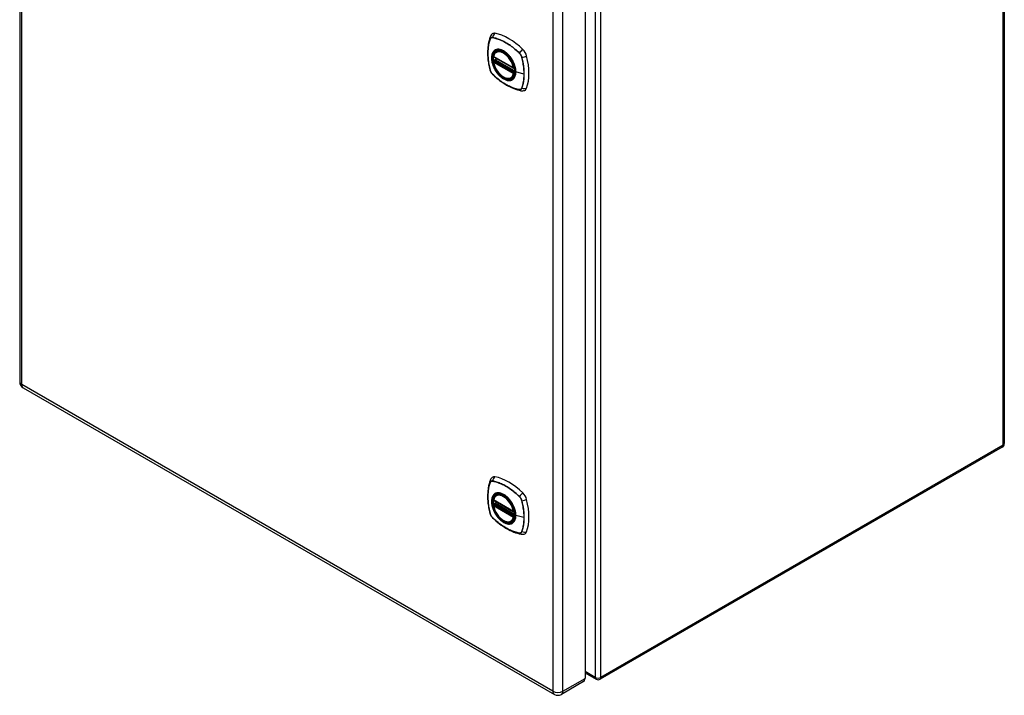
# Model space of a CAD drawing. Header units: inches. Extents: x 105.5 to 126, y 36.1 to 64.
# Tile 1 of 2: x 105.5 to 126, y 36.1 to 50.1. Entities that reach past the tile are written whole.
import ezdxf

# ---------------------------------------------------------------- set-up
doc = ezdxf.new("R2010")
doc.units = ezdxf.units.IN
doc.header["$MEASUREMENT"] = 0
doc.layers.add('Visible Edges(ANSI)', color=7, linetype='Continuous', lineweight=25)
doc.layers.add('Visible Tangent Edges(ANSI)', color=7, linetype='Continuous', lineweight=25)

msp = doc.modelspace()

# ---------------------------------------------------------------- linework, layer by layer
at = {"layer": 'Visible Edges(ANSI)'}
for p, q in [((105.487, 58.509), (105.487, 42.578)), ((125.971, 57.483), (125.971, 41.29)), ((117.248, 52.337), (117.248, 36.406)), ((115.403, 49.445), (115.421, 49.455)), ((115.347, 49.341), (115.761, 49.102)), ((115.347, 49.246), (115.361, 49.254)), ((115.367, 49.266), (115.366, 49.268)), ((115.372, 49.28), (115.413, 49.303)), ((115.773, 49.102), (115.777, 49.105)), ((115.716, 48.903), (115.734, 48.913)), ((105.56, 42.452), (116.61, 36.073)), ((125.929, 41.218), (117.562, 36.387)), ((115.403, 40.216), (115.421, 40.226)), ((115.347, 40.113), (115.761, 39.874)), ((115.347, 40.017), (115.361, 40.025)), ((115.367, 40.037), (115.366, 40.039)), ((115.372, 40.051), (115.413, 40.075)), ((115.773, 39.874), (115.777, 39.876)), ((115.716, 39.674), (115.734, 39.684)), ((117.248, 36.52), (117.478, 36.387)), ((117.218, 36.34), (116.756, 36.073))]:
    msp.add_line(p, q, dxfattribs=at)
at = {"layer": 'Visible Edges(ANSI)', "flags": 128}
for points in [[(115.317, 49.817), (115.309, 49.81), (115.302, 49.802), (115.29, 49.787), (115.28, 49.77), (115.274, 49.754)], [(115.274, 49.754), (115.262, 49.717), (115.251, 49.68), (115.243, 49.641), (115.236, 49.601), (115.23, 49.561), (115.226, 49.519), (115.224, 49.477), (115.223, 49.435), (115.224, 49.391), (115.226, 49.347), (115.23, 49.303), (115.235, 49.258), (115.242, 49.213), (115.25, 49.167), (115.259, 49.121), (115.27, 49.075)], [(115.341, 49.354), (115.346, 49.369), (115.351, 49.383), (115.357, 49.396), (115.364, 49.408), (115.373, 49.419), (115.382, 49.429), (115.392, 49.438), (115.403, 49.445)], [(115.663, 49.369), (115.682, 49.347), (115.7, 49.323), (115.716, 49.299), (115.732, 49.273), (115.746, 49.247), (115.759, 49.22), (115.771, 49.193), (115.78, 49.166)], [(115.716, 48.903), (115.705, 48.897), (115.693, 48.893), (115.68, 48.89), (115.667, 48.888), (115.653, 48.887), (115.639, 48.888), (115.625, 48.89), (115.611, 48.894), (115.596, 48.898), (115.581, 48.904), (115.567, 48.911), (115.552, 48.919), (115.537, 48.928), (115.523, 48.939), (115.509, 48.95), (115.494, 48.962), (115.481, 48.975), (115.467, 48.989), (115.454, 49.003), (115.441, 49.019), (115.429, 49.035), (115.418, 49.051), (115.407, 49.069), (115.396, 49.086), (115.387, 49.104), (115.378, 49.122), (115.37, 49.141), (115.362, 49.159), (115.356, 49.178), (115.35, 49.197), (115.345, 49.215), (115.341, 49.234)], [(115.361, 49.254), (115.363, 49.256), (115.366, 49.259), (115.367, 49.263), (115.367, 49.266)], [(115.27, 49.075), (115.275, 49.06), (115.28, 49.046), (115.286, 49.033), (115.293, 49.02), (115.301, 49.007), (115.309, 48.995), (115.319, 48.984), (115.329, 48.973)], [(115.329, 48.973), (115.364, 48.94), (115.399, 48.909), (115.434, 48.879), (115.47, 48.851), (115.506, 48.824), (115.543, 48.799), (115.58, 48.775), (115.617, 48.752), (115.654, 48.732), (115.692, 48.713), (115.73, 48.695), (115.768, 48.68), (115.805, 48.666), (115.843, 48.654), (115.881, 48.644), (115.919, 48.636)], [(115.919, 48.636), (115.936, 48.634), (115.955, 48.634), (115.975, 48.637), (115.985, 48.639), (115.995, 48.642)], [(115.317, 40.588), (115.309, 40.581), (115.302, 40.573), (115.29, 40.558), (115.28, 40.541), (115.274, 40.525)], [(115.274, 40.525), (115.262, 40.489), (115.251, 40.451), (115.243, 40.412), (115.236, 40.372), (115.23, 40.332), (115.226, 40.291), (115.224, 40.248), (115.223, 40.206), (115.224, 40.162), (115.226, 40.118), (115.23, 40.074), (115.235, 40.029), (115.242, 39.984), (115.25, 39.938), (115.259, 39.892), (115.27, 39.846)], [(115.341, 40.126), (115.346, 40.14), (115.351, 40.154), (115.357, 40.167), (115.364, 40.18), (115.373, 40.191), (115.382, 40.2), (115.392, 40.209), (115.403, 40.216)], [(115.716, 39.674), (115.705, 39.668), (115.693, 39.664), (115.68, 39.661), (115.667, 39.659), (115.653, 39.659), (115.639, 39.659), (115.625, 39.662), (115.611, 39.665), (115.596, 39.67), (115.581, 39.675), (115.567, 39.682), (115.552, 39.69), (115.537, 39.699), (115.523, 39.71), (115.509, 39.721), (115.494, 39.733), (115.481, 39.746), (115.467, 39.76), (115.454, 39.775), (115.441, 39.79), (115.429, 39.806), (115.418, 39.823), (115.407, 39.84), (115.396, 39.857), (115.387, 39.875), (115.378, 39.893), (115.37, 39.912), (115.362, 39.93), (115.356, 39.949), (115.35, 39.968), (115.345, 39.986), (115.341, 40.005)], [(115.361, 40.025), (115.363, 40.027), (115.366, 40.03), (115.367, 40.034), (115.367, 40.037)], [(115.663, 40.14), (115.682, 40.118), (115.7, 40.095), (115.716, 40.07), (115.732, 40.045), (115.746, 40.018), (115.759, 39.992), (115.771, 39.964), (115.78, 39.937)], [(115.27, 39.846), (115.275, 39.832), (115.28, 39.818), (115.286, 39.804), (115.293, 39.791), (115.301, 39.779), (115.309, 39.767), (115.319, 39.755), (115.329, 39.744)], [(115.329, 39.744), (115.364, 39.712), (115.399, 39.68), (115.434, 39.651), (115.47, 39.622), (115.506, 39.595), (115.543, 39.57), (115.58, 39.546), (115.617, 39.523), (115.654, 39.503), (115.692, 39.484), (115.73, 39.466), (115.768, 39.451), (115.805, 39.437), (115.843, 39.425), (115.881, 39.415), (115.919, 39.407)], [(115.919, 39.407), (115.936, 39.405), (115.955, 39.405), (115.975, 39.408), (115.985, 39.41), (115.995, 39.414)]]:
    msp.add_lwpolyline(points, dxfattribs=at)
at = {"layer": 'Visible Edges(ANSI)'}
for centre, radius, start, end in [((115.353, 49.352), 0.0118, 166.5554, 240), ((115.353, 49.236), 0.0118, 120, 190.611), ((115.378, 49.27), 0.0118, 120, 187.8283), ((115.767, 49.113), 0.0118, 240, 300), ((105.633, 42.578), 0.146, 180, 240), ((125.887, 41.29), 0.084, 300, 0), ((115.353, 40.123), 0.0118, 166.5554, 240), ((115.353, 40.007), 0.0118, 120, 190.611), ((115.378, 40.041), 0.0118, 120, 187.8283), ((115.767, 39.884), 0.0118, 240, 300), ((117.52, 36.46), 0.084, 240, 300), ((116.683, 36.199), 0.146, 240, 300)]:
    msp.add_arc(centre, radius, start, end, dxfattribs=at)
for centre, major_axis, start_param, end_param in [((115.414, 49.669), (-0.089, 0.153), 5.825423, 6.381985), ((115.665, 48.672), (-0.64, 1.108), 5.170151, 5.825423), ((115.56, 49.174), (-0.157, 0.273), 5.505569, 6.748139), ((115.915, 49.379), (0.089, -0.153), 1.113034, 2.028558), ((115.56, 49.174), (-0.157, 0.273), 0.591177, 1.011803), ((115.177, 49.516), (-0.64, 1.108), 3.599355, 4.254627), ((115.56, 49.174), (0.157, -0.273), 5.818232, 7.060801), ((115.915, 48.8), (0.089, -0.153), 6.184386, 6.740947), ((115.414, 40.44), (-0.089, 0.153), 5.825423, 6.381985), ((115.665, 39.443), (-0.64, 1.108), 5.170151, 5.825423), ((115.56, 39.945), (-0.157, 0.273), 5.505569, 6.748139), ((115.915, 40.151), (0.089, -0.153), 1.113034, 2.028558), ((115.56, 39.945), (-0.157, 0.273), 0.591177, 1.011803), ((115.177, 40.287), (-0.64, 1.108), 3.599355, 4.254627), ((115.56, 39.945), (0.157, -0.273), 5.818232, 7.060801), ((115.915, 39.571), (0.089, -0.153), 6.184386, 6.740947), ((117.145, 36.466), (0.073, -0.126), 0, 0.785398)]:
    msp.add_ellipse(centre, major_axis=major_axis, ratio=0.57735, start_param=start_param, end_param=end_param, dxfattribs=at)
for centre in [(115.556, 49.172), (115.556, 39.943)]:
    msp.add_ellipse(centre, major_axis=(-0.16, 0.277), ratio=0.57735, dxfattribs=at)
at = {"layer": 'Visible Tangent Edges(ANSI)'}
for p, q in [((105.53, 42.519), (105.53, 58.449)), ((125.946, 41.256), (125.946, 57.449)), ((117.461, 52.618), (117.461, 36.426)), ((117.58, 36.426), (117.58, 52.618)), ((116.579, 52.07), (116.579, 36.139)), ((116.786, 36.139), (116.786, 52.07)), ((115.274, 49.709), (115.274, 49.71)), ((115.326, 49.739), (115.326, 49.739)), ((115.88, 49.419), (115.881, 49.419)), ((115.759, 49.108), (115.345, 49.347)), ((115.345, 49.231), (115.759, 48.992)), ((115.353, 49.245), (115.364, 49.252)), ((115.767, 49.006), (115.353, 49.245)), ((115.364, 49.252), (115.778, 49.013)), ((115.782, 49.028), (115.373, 49.265)), ((115.378, 49.279), (115.416, 49.301)), ((115.782, 49.046), (115.378, 49.279)), ((115.932, 49.329), (115.932, 49.329)), ((115.274, 49.069), (115.274, 49.069)), ((115.326, 48.979), (115.326, 48.979)), ((115.778, 49.013), (115.767, 49.006)), ((115.775, 49.11), (115.775, 49.11)), ((115.775, 48.99), (115.777, 48.991)), ((115.978, 48.982), (115.808, 49.026)), ((115.881, 48.659), (115.88, 48.659)), ((115.932, 48.689), (115.932, 48.689)), ((116.579, 36.139), (105.53, 42.519)), ((125.946, 41.256), (117.58, 36.426)), ((115.274, 40.48), (115.274, 40.481)), ((115.326, 40.511), (115.326, 40.51)), ((115.88, 40.19), (115.881, 40.19)), ((115.759, 39.879), (115.345, 40.118)), ((115.345, 40.002), (115.759, 39.763)), ((115.353, 40.016), (115.364, 40.023)), ((115.767, 39.777), (115.353, 40.016)), ((115.364, 40.023), (115.778, 39.784)), ((115.782, 39.799), (115.373, 40.036)), ((115.378, 40.05), (115.416, 40.073)), ((115.782, 39.817), (115.378, 40.05)), ((115.932, 40.101), (115.932, 40.1)), ((115.274, 39.84), (115.274, 39.84)), ((115.326, 39.75), (115.326, 39.75)), ((115.778, 39.784), (115.767, 39.777)), ((115.775, 39.882), (115.775, 39.881)), ((115.775, 39.761), (115.777, 39.762)), ((115.978, 39.754), (115.808, 39.797)), ((115.881, 39.43), (115.88, 39.43)), ((115.932, 39.46), (115.932, 39.46)), ((117.461, 36.426), (117.248, 36.549)), ((116.786, 36.139), (117.248, 36.406))]:
    msp.add_line(p, q, dxfattribs=at)
at = {"layer": 'Visible Tangent Edges(ANSI)', "flags": 128}
for points in [[(115.273, 49.711), (115.266, 49.69), (115.259, 49.667), (115.253, 49.644), (115.248, 49.621), (115.243, 49.597), (115.239, 49.572), (115.235, 49.547), (115.232, 49.522), (115.23, 49.496), (115.229, 49.47), (115.228, 49.443), (115.227, 49.416), (115.228, 49.389), (115.229, 49.361), (115.23, 49.333), (115.232, 49.305), (115.235, 49.276), (115.239, 49.247), (115.243, 49.218), (115.248, 49.189), (115.253, 49.159), (115.259, 49.129), (115.266, 49.099), (115.273, 49.069)], [(115.274, 49.069), (115.267, 49.099), (115.26, 49.129), (115.254, 49.159), (115.248, 49.188), (115.244, 49.217), (115.239, 49.246), (115.236, 49.275), (115.233, 49.304), (115.231, 49.332), (115.229, 49.36), (115.228, 49.388), (115.228, 49.415), (115.228, 49.442), (115.229, 49.469), (115.231, 49.495), (115.233, 49.521), (115.236, 49.546), (115.239, 49.571), (115.244, 49.595), (115.248, 49.619), (115.254, 49.643), (115.26, 49.665), (115.267, 49.688), (115.274, 49.709)], [(115.326, 49.742), (115.323, 49.742), (115.32, 49.743), (115.317, 49.743), (115.314, 49.743), (115.311, 49.743), (115.308, 49.742), (115.306, 49.742), (115.303, 49.741), (115.3, 49.741), (115.298, 49.74), (115.296, 49.739), (115.293, 49.737), (115.291, 49.736), (115.289, 49.734), (115.287, 49.733), (115.285, 49.731), (115.283, 49.729), (115.281, 49.727), (115.28, 49.724), (115.278, 49.722), (115.277, 49.72), (115.275, 49.717), (115.274, 49.714), (115.273, 49.711)], [(115.274, 49.71), (115.275, 49.712), (115.276, 49.715), (115.277, 49.718), (115.279, 49.72), (115.28, 49.722), (115.282, 49.724), (115.284, 49.727), (115.286, 49.728), (115.288, 49.73), (115.29, 49.732), (115.292, 49.733), (115.294, 49.735), (115.296, 49.736), (115.298, 49.737), (115.301, 49.738), (115.303, 49.739), (115.306, 49.739), (115.309, 49.74), (115.311, 49.74), (115.314, 49.74), (115.317, 49.74), (115.32, 49.74), (115.323, 49.74), (115.326, 49.739)], [(115.882, 49.421), (115.859, 49.442), (115.837, 49.463), (115.814, 49.483), (115.791, 49.502), (115.768, 49.521), (115.744, 49.54), (115.721, 49.557), (115.697, 49.574), (115.674, 49.59), (115.65, 49.606), (115.627, 49.62), (115.603, 49.634), (115.58, 49.647), (115.556, 49.66), (115.532, 49.672), (115.509, 49.682), (115.486, 49.693), (115.462, 49.702), (115.439, 49.711), (115.416, 49.718), (115.393, 49.726), (115.371, 49.732), (115.348, 49.737), (115.326, 49.742)], [(115.326, 49.739), (115.348, 49.735), (115.371, 49.73), (115.393, 49.723), (115.416, 49.717), (115.439, 49.709), (115.462, 49.7), (115.485, 49.691), (115.509, 49.681), (115.532, 49.67), (115.556, 49.658), (115.579, 49.646), (115.603, 49.633), (115.626, 49.619), (115.65, 49.604), (115.673, 49.589), (115.697, 49.573), (115.72, 49.556), (115.743, 49.538), (115.767, 49.52), (115.79, 49.501), (115.813, 49.481), (115.835, 49.461), (115.858, 49.441), (115.88, 49.419)], [(115.361, 49.469), (115.352, 49.461), (115.344, 49.452), (115.336, 49.442), (115.329, 49.432), (115.323, 49.42), (115.318, 49.407), (115.313, 49.394), (115.31, 49.38), (115.307, 49.365), (115.305, 49.35), (115.303, 49.334), (115.303, 49.317), (115.303, 49.3), (115.305, 49.283), (115.307, 49.265), (115.31, 49.247), (115.313, 49.228), (115.318, 49.209), (115.323, 49.191), (115.329, 49.172), (115.336, 49.153), (115.344, 49.134), (115.352, 49.116), (115.361, 49.098)], [(115.805, 49.028), (115.799, 48.97), (115.782, 48.921), (115.755, 48.884), (115.718, 48.86), (115.674, 48.85), (115.625, 48.856), (115.572, 48.875), (115.519, 48.909), (115.467, 48.954), (115.419, 49.01), (115.378, 49.072), (115.345, 49.14), (115.322, 49.209), (115.309, 49.276), (115.308, 49.339), (115.318, 49.393), (115.339, 49.438), (115.369, 49.47), (115.409, 49.489), (115.455, 49.493), (115.506, 49.482), (115.559, 49.457), (115.613, 49.419), (115.663, 49.369)], [(115.394, 49.488), (115.393, 49.488), (115.391, 49.487), (115.39, 49.487), (115.388, 49.486), (115.387, 49.485), (115.385, 49.485), (115.384, 49.484), (115.382, 49.483), (115.381, 49.482), (115.379, 49.482), (115.378, 49.481), (115.377, 49.48), (115.375, 49.479), (115.374, 49.479), (115.373, 49.478), (115.371, 49.477), (115.37, 49.476), (115.369, 49.475), (115.367, 49.474), (115.366, 49.473), (115.365, 49.472), (115.363, 49.471), (115.362, 49.47), (115.361, 49.469)], [(115.716, 49.303), (115.705, 49.32), (115.693, 49.336), (115.68, 49.352), (115.667, 49.367), (115.654, 49.382), (115.641, 49.396), (115.627, 49.409), (115.613, 49.422), (115.599, 49.433), (115.584, 49.444), (115.57, 49.454), (115.555, 49.463), (115.541, 49.471), (115.526, 49.478), (115.512, 49.484), (115.497, 49.488), (115.483, 49.492), (115.469, 49.495), (115.456, 49.497), (115.443, 49.497), (115.43, 49.497), (115.417, 49.495), (115.406, 49.492), (115.394, 49.488)], [(115.881, 49.419), (115.884, 49.416), (115.886, 49.413), (115.889, 49.41), (115.892, 49.406), (115.895, 49.403), (115.898, 49.4), (115.9, 49.396), (115.903, 49.393), (115.905, 49.389), (115.908, 49.385), (115.91, 49.381), (115.912, 49.378), (115.915, 49.374), (115.917, 49.37), (115.919, 49.366), (115.921, 49.362), (115.922, 49.358), (115.924, 49.354), (115.926, 49.35), (115.927, 49.346), (115.929, 49.342), (115.93, 49.338), (115.931, 49.333), (115.932, 49.329)], [(115.934, 49.33), (115.933, 49.334), (115.932, 49.338), (115.931, 49.342), (115.929, 49.346), (115.928, 49.35), (115.926, 49.354), (115.924, 49.359), (115.923, 49.363), (115.921, 49.367), (115.919, 49.371), (115.916, 49.375), (115.914, 49.379), (115.912, 49.383), (115.91, 49.387), (115.907, 49.39), (115.905, 49.394), (115.902, 49.398), (115.899, 49.401), (115.896, 49.405), (115.894, 49.408), (115.891, 49.411), (115.888, 49.415), (115.885, 49.418), (115.882, 49.421)], [(115.361, 49.254), (115.361, 49.254), (115.361, 49.254), (115.361, 49.254), (115.361, 49.254), (115.361, 49.254), (115.361, 49.254), (115.361, 49.254), (115.361, 49.254), (115.361, 49.254), (115.361, 49.254), (115.361, 49.254), (115.361, 49.254), (115.361, 49.254), (115.361, 49.254), (115.361, 49.254), (115.361, 49.254), (115.361, 49.254), (115.361, 49.254), (115.361, 49.254), (115.361, 49.254), (115.361, 49.254), (115.361, 49.254), (115.361, 49.254), (115.361, 49.254)], [(115.361, 49.254), (115.361, 49.254), (115.361, 49.254), (115.361, 49.254), (115.361, 49.254), (115.361, 49.254), (115.361, 49.254), (115.361, 49.253), (115.361, 49.253), (115.361, 49.253), (115.361, 49.253), (115.361, 49.253), (115.361, 49.253), (115.361, 49.253), (115.361, 49.253), (115.361, 49.253), (115.362, 49.253), (115.362, 49.253), (115.362, 49.253), (115.362, 49.253), (115.362, 49.253), (115.362, 49.253), (115.362, 49.253), (115.363, 49.253), (115.363, 49.253)], [(115.363, 49.253), (115.363, 49.253), (115.363, 49.253), (115.363, 49.252), (115.363, 49.252), (115.363, 49.252), (115.363, 49.252), (115.363, 49.252), (115.363, 49.252), (115.363, 49.252), (115.363, 49.252), (115.364, 49.252), (115.364, 49.252), (115.364, 49.252), (115.364, 49.252), (115.364, 49.252), (115.364, 49.252), (115.364, 49.252), (115.364, 49.252), (115.364, 49.252), (115.364, 49.252), (115.364, 49.252), (115.364, 49.252), (115.364, 49.252), (115.364, 49.252)], [(115.367, 49.267), (115.367, 49.267), (115.367, 49.267), (115.367, 49.267), (115.366, 49.267), (115.366, 49.267), (115.366, 49.267), (115.366, 49.267), (115.366, 49.267), (115.366, 49.266), (115.366, 49.266), (115.366, 49.266), (115.366, 49.266), (115.366, 49.266), (115.366, 49.266), (115.366, 49.266), (115.366, 49.266), (115.366, 49.266), (115.366, 49.266), (115.366, 49.266), (115.366, 49.266), (115.366, 49.266), (115.366, 49.266), (115.366, 49.266), (115.367, 49.266)], [(115.37, 49.266), (115.369, 49.266), (115.369, 49.266), (115.369, 49.266), (115.369, 49.267), (115.369, 49.267), (115.369, 49.267), (115.368, 49.267), (115.368, 49.267), (115.368, 49.267), (115.368, 49.267), (115.368, 49.267), (115.368, 49.267), (115.368, 49.267), (115.367, 49.267), (115.367, 49.267), (115.367, 49.267), (115.367, 49.267), (115.367, 49.267), (115.367, 49.267), (115.367, 49.267), (115.367, 49.267), (115.367, 49.267), (115.367, 49.267), (115.367, 49.267)], [(115.373, 49.265), (115.372, 49.265), (115.372, 49.265), (115.372, 49.265), (115.372, 49.265), (115.372, 49.265), (115.372, 49.265), (115.372, 49.265), (115.372, 49.265), (115.371, 49.265), (115.371, 49.265), (115.371, 49.265), (115.371, 49.266), (115.371, 49.266), (115.371, 49.266), (115.371, 49.266), (115.371, 49.266), (115.37, 49.266), (115.37, 49.266), (115.37, 49.266), (115.37, 49.266), (115.37, 49.266), (115.37, 49.266), (115.37, 49.266), (115.37, 49.266)], [(115.749, 49.245), (115.748, 49.247), (115.747, 49.25), (115.745, 49.252), (115.744, 49.255), (115.743, 49.257), (115.741, 49.26), (115.74, 49.262), (115.739, 49.265), (115.737, 49.267), (115.736, 49.269), (115.735, 49.272), (115.733, 49.274), (115.732, 49.277), (115.731, 49.279), (115.729, 49.281), (115.728, 49.284), (115.726, 49.286), (115.725, 49.289), (115.723, 49.291), (115.722, 49.293), (115.72, 49.296), (115.719, 49.298), (115.717, 49.3), (115.716, 49.303)], [(115.808, 49.026), (115.808, 49.034), (115.807, 49.043), (115.807, 49.051), (115.806, 49.06), (115.805, 49.069), (115.804, 49.078), (115.802, 49.087), (115.801, 49.096), (115.799, 49.105), (115.797, 49.115), (115.795, 49.124), (115.793, 49.133), (115.79, 49.143), (115.787, 49.152), (115.784, 49.161), (115.781, 49.171), (115.778, 49.18), (115.774, 49.189), (115.77, 49.199), (115.766, 49.208), (115.762, 49.217), (115.758, 49.227), (115.754, 49.236), (115.749, 49.245)], [(115.78, 49.166), (115.782, 49.16), (115.784, 49.154), (115.786, 49.148), (115.788, 49.142), (115.789, 49.136), (115.791, 49.13), (115.792, 49.124), (115.794, 49.118), (115.795, 49.113), (115.796, 49.107), (115.798, 49.101), (115.799, 49.095), (115.8, 49.089), (115.8, 49.084), (115.801, 49.078), (115.802, 49.072), (115.803, 49.066), (115.803, 49.061), (115.804, 49.055), (115.804, 49.05), (115.804, 49.044), (115.805, 49.039), (115.805, 49.033), (115.805, 49.028)], [(115.932, 49.329), (115.936, 49.314), (115.94, 49.299), (115.943, 49.284), (115.946, 49.269), (115.949, 49.254), (115.952, 49.24), (115.955, 49.225), (115.958, 49.21), (115.96, 49.195), (115.963, 49.181), (115.965, 49.166), (115.967, 49.151), (115.969, 49.137), (115.97, 49.123), (115.972, 49.108), (115.973, 49.094), (115.974, 49.08), (115.976, 49.065), (115.976, 49.051), (115.977, 49.037), (115.978, 49.024), (115.978, 49.01), (115.978, 48.996), (115.978, 48.982)], [(115.934, 48.688), (115.942, 48.709), (115.948, 48.732), (115.954, 48.754), (115.96, 48.778), (115.964, 48.802), (115.968, 48.826), (115.972, 48.851), (115.975, 48.877), (115.977, 48.903), (115.979, 48.929), (115.98, 48.956), (115.98, 48.983), (115.98, 49.01), (115.979, 49.038), (115.977, 49.066), (115.975, 49.094), (115.972, 49.123), (115.968, 49.152), (115.964, 49.181), (115.959, 49.21), (115.954, 49.24), (115.948, 49.27), (115.942, 49.3), (115.934, 49.33)], [(115.273, 49.069), (115.274, 49.065), (115.275, 49.061), (115.277, 49.057), (115.278, 49.053), (115.28, 49.049), (115.281, 49.045), (115.283, 49.04), (115.285, 49.036), (115.287, 49.032), (115.289, 49.028), (115.291, 49.024), (115.293, 49.02), (115.296, 49.016), (115.298, 49.012), (115.3, 49.009), (115.303, 49.005), (115.306, 49.001), (115.308, 48.998), (115.311, 48.994), (115.314, 48.991), (115.317, 48.987), (115.32, 48.984), (115.323, 48.981), (115.326, 48.978)], [(115.326, 48.979), (115.323, 48.982), (115.32, 48.985), (115.317, 48.988), (115.314, 48.992), (115.311, 48.995), (115.309, 48.998), (115.306, 49.002), (115.303, 49.006), (115.301, 49.009), (115.298, 49.013), (115.296, 49.017), (115.294, 49.021), (115.292, 49.024), (115.29, 49.028), (115.288, 49.032), (115.286, 49.036), (115.284, 49.04), (115.282, 49.044), (115.28, 49.048), (115.279, 49.052), (115.277, 49.057), (115.276, 49.061), (115.275, 49.065), (115.274, 49.069)], [(115.88, 48.659), (115.858, 48.663), (115.835, 48.669), (115.813, 48.675), (115.79, 48.682), (115.767, 48.689), (115.744, 48.698), (115.721, 48.707), (115.697, 48.717), (115.674, 48.728), (115.651, 48.74), (115.627, 48.752), (115.604, 48.765), (115.58, 48.779), (115.557, 48.794), (115.533, 48.809), (115.51, 48.826), (115.486, 48.842), (115.463, 48.86), (115.44, 48.878), (115.416, 48.897), (115.394, 48.917), (115.371, 48.937), (115.348, 48.958), (115.326, 48.979)], [(115.326, 48.978), (115.348, 48.957), (115.371, 48.936), (115.394, 48.916), (115.417, 48.896), (115.44, 48.878), (115.463, 48.859), (115.486, 48.842), (115.51, 48.825), (115.533, 48.809), (115.557, 48.793), (115.581, 48.779), (115.604, 48.765), (115.628, 48.751), (115.651, 48.739), (115.675, 48.727), (115.698, 48.716), (115.721, 48.706), (115.745, 48.697), (115.768, 48.688), (115.791, 48.68), (115.814, 48.673), (115.837, 48.667), (115.859, 48.662), (115.882, 48.657)], [(115.361, 49.098), (115.362, 49.095), (115.363, 49.093), (115.365, 49.09), (115.366, 49.088), (115.367, 49.085), (115.369, 49.083), (115.37, 49.08), (115.371, 49.078), (115.373, 49.076), (115.374, 49.073), (115.375, 49.071), (115.377, 49.068), (115.378, 49.066), (115.379, 49.064), (115.381, 49.061), (115.382, 49.059), (115.384, 49.056), (115.385, 49.054), (115.387, 49.052), (115.388, 49.049), (115.39, 49.047), (115.391, 49.045), (115.393, 49.042), (115.394, 49.04)], [(115.394, 49.04), (115.406, 49.023), (115.418, 49.007), (115.43, 48.991), (115.443, 48.975), (115.456, 48.961), (115.47, 48.947), (115.484, 48.934), (115.498, 48.921), (115.512, 48.91), (115.526, 48.899), (115.541, 48.889), (115.555, 48.88), (115.57, 48.872), (115.584, 48.865), (115.599, 48.859), (115.613, 48.854), (115.627, 48.851), (115.641, 48.848), (115.654, 48.846), (115.668, 48.846), (115.68, 48.846), (115.693, 48.848), (115.705, 48.851), (115.716, 48.854)], [(115.749, 48.873), (115.754, 48.877), (115.758, 48.881), (115.762, 48.886), (115.767, 48.891), (115.77, 48.895), (115.774, 48.901), (115.778, 48.906), (115.781, 48.911), (115.784, 48.917), (115.787, 48.923), (115.79, 48.929), (115.793, 48.936), (115.795, 48.942), (115.797, 48.949), (115.799, 48.956), (115.801, 48.963), (115.802, 48.97), (115.804, 48.978), (115.805, 48.985), (115.806, 48.993), (115.807, 49.001), (115.807, 49.009), (115.808, 49.017), (115.808, 49.026)], [(115.778, 49.013), (115.778, 49.013), (115.778, 49.013), (115.778, 49.013), (115.778, 49.013), (115.779, 49.013), (115.779, 49.013), (115.779, 49.013), (115.779, 49.013), (115.779, 49.013), (115.779, 49.013), (115.779, 49.012), (115.779, 49.012), (115.779, 49.012), (115.779, 49.012), (115.779, 49.012), (115.779, 49.012), (115.779, 49.012), (115.779, 49.012), (115.779, 49.012), (115.779, 49.012), (115.779, 49.012), (115.78, 49.012), (115.78, 49.012), (115.78, 49.012)], [(115.78, 49.012), (115.78, 49.012), (115.78, 49.012), (115.78, 49.012), (115.78, 49.012), (115.78, 49.012), (115.78, 49.012), (115.78, 49.012), (115.78, 49.012), (115.78, 49.012), (115.78, 49.012), (115.78, 49.012), (115.78, 49.012), (115.78, 49.012), (115.78, 49.012), (115.78, 49.012), (115.78, 49.012), (115.78, 49.011), (115.78, 49.011), (115.78, 49.011), (115.78, 49.011), (115.78, 49.011), (115.78, 49.011), (115.78, 49.011), (115.78, 49.011)], [(115.978, 48.982), (115.978, 48.969), (115.978, 48.956), (115.978, 48.942), (115.977, 48.929), (115.976, 48.916), (115.976, 48.903), (115.975, 48.89), (115.973, 48.877), (115.972, 48.864), (115.97, 48.852), (115.969, 48.839), (115.967, 48.827), (115.965, 48.815), (115.963, 48.802), (115.96, 48.79), (115.958, 48.779), (115.955, 48.767), (115.952, 48.755), (115.949, 48.744), (115.946, 48.733), (115.943, 48.721), (115.94, 48.71), (115.936, 48.7), (115.932, 48.689)], [(115.716, 48.854), (115.717, 48.855), (115.719, 48.855), (115.72, 48.856), (115.722, 48.857), (115.723, 48.857), (115.725, 48.858), (115.726, 48.859), (115.728, 48.859), (115.729, 48.86), (115.73, 48.861), (115.732, 48.862), (115.733, 48.862), (115.735, 48.863), (115.736, 48.864), (115.737, 48.865), (115.739, 48.866), (115.74, 48.867), (115.741, 48.868), (115.743, 48.869), (115.744, 48.869), (115.745, 48.87), (115.747, 48.871), (115.748, 48.872), (115.749, 48.873)], [(115.932, 48.689), (115.931, 48.686), (115.93, 48.683), (115.929, 48.681), (115.927, 48.678), (115.926, 48.676), (115.924, 48.674), (115.922, 48.672), (115.921, 48.67), (115.919, 48.668), (115.917, 48.666), (115.915, 48.665), (115.912, 48.663), (115.91, 48.662), (115.908, 48.661), (115.905, 48.66), (115.903, 48.659), (115.9, 48.659), (115.898, 48.658), (115.895, 48.658), (115.892, 48.658), (115.889, 48.658), (115.886, 48.658), (115.884, 48.658), (115.881, 48.659)], [(115.882, 48.657), (115.885, 48.657), (115.888, 48.656), (115.891, 48.656), (115.894, 48.656), (115.896, 48.656), (115.899, 48.657), (115.902, 48.657), (115.905, 48.658), (115.907, 48.658), (115.91, 48.659), (115.912, 48.66), (115.914, 48.662), (115.916, 48.663), (115.919, 48.665), (115.921, 48.666), (115.923, 48.668), (115.924, 48.67), (115.926, 48.672), (115.928, 48.674), (115.929, 48.677), (115.931, 48.679), (115.932, 48.682), (115.933, 48.685), (115.934, 48.688)], [(115.273, 40.482), (115.266, 40.461), (115.259, 40.438), (115.253, 40.416), (115.248, 40.392), (115.243, 40.368), (115.239, 40.344), (115.235, 40.318), (115.232, 40.293), (115.23, 40.267), (115.229, 40.241), (115.228, 40.214), (115.227, 40.187), (115.228, 40.16), (115.229, 40.132), (115.23, 40.104), (115.232, 40.076), (115.235, 40.047), (115.239, 40.018), (115.243, 39.989), (115.248, 39.96), (115.253, 39.93), (115.259, 39.9), (115.266, 39.871), (115.273, 39.841)], [(115.274, 39.84), (115.267, 39.87), (115.26, 39.9), (115.254, 39.93), (115.248, 39.959), (115.244, 39.989), (115.239, 40.018), (115.236, 40.046), (115.233, 40.075), (115.231, 40.103), (115.229, 40.131), (115.228, 40.159), (115.228, 40.186), (115.228, 40.213), (115.229, 40.24), (115.231, 40.266), (115.233, 40.292), (115.236, 40.317), (115.239, 40.342), (115.244, 40.367), (115.248, 40.391), (115.254, 40.414), (115.26, 40.437), (115.267, 40.459), (115.274, 40.48)], [(115.326, 40.513), (115.323, 40.513), (115.32, 40.514), (115.317, 40.514), (115.314, 40.514), (115.311, 40.514), (115.308, 40.514), (115.306, 40.513), (115.303, 40.512), (115.3, 40.512), (115.298, 40.511), (115.296, 40.51), (115.293, 40.508), (115.291, 40.507), (115.289, 40.505), (115.287, 40.504), (115.285, 40.502), (115.283, 40.5), (115.281, 40.498), (115.28, 40.496), (115.278, 40.493), (115.277, 40.491), (115.275, 40.488), (115.274, 40.485), (115.273, 40.482)], [(115.274, 40.481), (115.275, 40.483), (115.276, 40.486), (115.277, 40.489), (115.279, 40.491), (115.28, 40.493), (115.282, 40.496), (115.284, 40.498), (115.286, 40.5), (115.288, 40.501), (115.29, 40.503), (115.292, 40.505), (115.294, 40.506), (115.296, 40.507), (115.298, 40.508), (115.301, 40.509), (115.303, 40.51), (115.306, 40.51), (115.309, 40.511), (115.311, 40.511), (115.314, 40.511), (115.317, 40.511), (115.32, 40.511), (115.323, 40.511), (115.326, 40.511)], [(115.882, 40.192), (115.859, 40.213), (115.837, 40.234), (115.814, 40.254), (115.791, 40.274), (115.768, 40.292), (115.744, 40.311), (115.721, 40.328), (115.697, 40.345), (115.674, 40.361), (115.65, 40.377), (115.627, 40.391), (115.603, 40.405), (115.58, 40.418), (115.556, 40.431), (115.532, 40.443), (115.509, 40.454), (115.486, 40.464), (115.462, 40.473), (115.439, 40.482), (115.416, 40.49), (115.393, 40.497), (115.371, 40.503), (115.348, 40.508), (115.326, 40.513)], [(115.326, 40.51), (115.348, 40.506), (115.371, 40.501), (115.393, 40.495), (115.416, 40.488), (115.439, 40.48), (115.462, 40.471), (115.485, 40.462), (115.509, 40.452), (115.532, 40.441), (115.556, 40.43), (115.579, 40.417), (115.603, 40.404), (115.626, 40.39), (115.65, 40.375), (115.673, 40.36), (115.697, 40.344), (115.72, 40.327), (115.743, 40.309), (115.767, 40.291), (115.79, 40.272), (115.813, 40.253), (115.835, 40.232), (115.858, 40.212), (115.88, 40.19)], [(115.361, 40.24), (115.352, 40.232), (115.344, 40.223), (115.336, 40.213), (115.329, 40.203), (115.323, 40.191), (115.318, 40.178), (115.313, 40.165), (115.31, 40.151), (115.307, 40.136), (115.305, 40.121), (115.303, 40.105), (115.303, 40.088), (115.303, 40.071), (115.305, 40.054), (115.307, 40.036), (115.31, 40.018), (115.313, 39.999), (115.318, 39.981), (115.323, 39.962), (115.329, 39.943), (115.336, 39.924), (115.344, 39.906), (115.352, 39.887), (115.361, 39.869)], [(115.805, 39.799), (115.799, 39.741), (115.782, 39.692), (115.755, 39.655), (115.718, 39.631), (115.674, 39.621), (115.625, 39.627), (115.572, 39.647), (115.519, 39.68), (115.467, 39.725), (115.419, 39.781), (115.378, 39.844), (115.345, 39.911), (115.322, 39.98), (115.309, 40.047), (115.308, 40.11), (115.318, 40.165), (115.339, 40.209), (115.369, 40.242), (115.409, 40.26), (115.455, 40.264), (115.506, 40.253), (115.559, 40.228), (115.613, 40.19), (115.663, 40.14)], [(115.394, 40.26), (115.393, 40.259), (115.391, 40.258), (115.39, 40.258), (115.388, 40.257), (115.387, 40.256), (115.385, 40.256), (115.384, 40.255), (115.382, 40.254), (115.381, 40.254), (115.379, 40.253), (115.378, 40.252), (115.377, 40.251), (115.375, 40.251), (115.374, 40.25), (115.373, 40.249), (115.371, 40.248), (115.37, 40.247), (115.369, 40.246), (115.367, 40.245), (115.366, 40.244), (115.365, 40.243), (115.363, 40.242), (115.362, 40.241), (115.361, 40.24)], [(115.716, 40.074), (115.705, 40.091), (115.693, 40.107), (115.68, 40.123), (115.667, 40.138), (115.654, 40.153), (115.641, 40.167), (115.627, 40.181), (115.613, 40.193), (115.599, 40.205), (115.584, 40.215), (115.57, 40.225), (115.555, 40.234), (115.541, 40.242), (115.526, 40.249), (115.512, 40.255), (115.497, 40.26), (115.483, 40.263), (115.469, 40.266), (115.456, 40.268), (115.443, 40.268), (115.43, 40.268), (115.417, 40.266), (115.406, 40.263), (115.394, 40.26)], [(115.881, 40.19), (115.884, 40.187), (115.886, 40.184), (115.889, 40.181), (115.892, 40.178), (115.895, 40.174), (115.898, 40.171), (115.9, 40.167), (115.903, 40.164), (115.905, 40.16), (115.908, 40.156), (115.91, 40.153), (115.912, 40.149), (115.915, 40.145), (115.917, 40.141), (115.919, 40.137), (115.921, 40.133), (115.922, 40.129), (115.924, 40.125), (115.926, 40.121), (115.927, 40.117), (115.929, 40.113), (115.93, 40.109), (115.931, 40.105), (115.932, 40.101)], [(115.934, 40.101), (115.933, 40.105), (115.932, 40.109), (115.931, 40.113), (115.929, 40.117), (115.928, 40.121), (115.926, 40.126), (115.924, 40.13), (115.923, 40.134), (115.921, 40.138), (115.919, 40.142), (115.916, 40.146), (115.914, 40.15), (115.912, 40.154), (115.91, 40.158), (115.907, 40.161), (115.905, 40.165), (115.902, 40.169), (115.899, 40.172), (115.896, 40.176), (115.894, 40.179), (115.891, 40.183), (115.888, 40.186), (115.885, 40.189), (115.882, 40.192)], [(115.361, 40.025), (115.361, 40.025), (115.361, 40.025), (115.361, 40.025), (115.361, 40.025), (115.361, 40.025), (115.361, 40.025), (115.361, 40.025), (115.361, 40.025), (115.361, 40.025), (115.361, 40.025), (115.361, 40.025), (115.361, 40.025), (115.361, 40.025), (115.361, 40.025), (115.361, 40.025), (115.361, 40.025), (115.361, 40.025), (115.361, 40.025), (115.361, 40.025), (115.361, 40.025), (115.361, 40.025), (115.361, 40.025), (115.361, 40.025), (115.361, 40.025)], [(115.361, 40.025), (115.361, 40.025), (115.361, 40.025), (115.361, 40.025), (115.361, 40.025), (115.361, 40.025), (115.361, 40.025), (115.361, 40.025), (115.361, 40.025), (115.361, 40.025), (115.361, 40.024), (115.361, 40.024), (115.361, 40.024), (115.361, 40.024), (115.361, 40.024), (115.361, 40.024), (115.362, 40.024), (115.362, 40.024), (115.362, 40.024), (115.362, 40.024), (115.362, 40.024), (115.362, 40.024), (115.362, 40.024), (115.363, 40.024), (115.363, 40.024)], [(115.363, 40.024), (115.363, 40.024), (115.363, 40.024), (115.363, 40.024), (115.363, 40.024), (115.363, 40.024), (115.363, 40.024), (115.363, 40.024), (115.363, 40.024), (115.363, 40.023), (115.363, 40.023), (115.364, 40.023), (115.364, 40.023), (115.364, 40.023), (115.364, 40.023), (115.364, 40.023), (115.364, 40.023), (115.364, 40.023), (115.364, 40.023), (115.364, 40.023), (115.364, 40.023), (115.364, 40.023), (115.364, 40.023), (115.364, 40.023), (115.364, 40.023)], [(115.367, 40.038), (115.367, 40.038), (115.367, 40.038), (115.367, 40.038), (115.366, 40.038), (115.366, 40.038), (115.366, 40.038), (115.366, 40.038), (115.366, 40.038), (115.366, 40.038), (115.366, 40.038), (115.366, 40.037), (115.366, 40.037), (115.366, 40.037), (115.366, 40.037), (115.366, 40.037), (115.366, 40.037), (115.366, 40.037), (115.366, 40.037), (115.366, 40.037), (115.366, 40.037), (115.366, 40.037), (115.366, 40.037), (115.366, 40.037), (115.367, 40.037)], [(115.37, 40.037), (115.369, 40.037), (115.369, 40.038), (115.369, 40.038), (115.369, 40.038), (115.369, 40.038), (115.369, 40.038), (115.368, 40.038), (115.368, 40.038), (115.368, 40.038), (115.368, 40.038), (115.368, 40.038), (115.368, 40.038), (115.368, 40.038), (115.367, 40.038), (115.367, 40.038), (115.367, 40.038), (115.367, 40.038), (115.367, 40.038), (115.367, 40.038), (115.367, 40.038), (115.367, 40.038), (115.367, 40.038), (115.367, 40.038), (115.367, 40.038)], [(115.373, 40.036), (115.372, 40.036), (115.372, 40.036), (115.372, 40.036), (115.372, 40.036), (115.372, 40.036), (115.372, 40.036), (115.372, 40.036), (115.372, 40.036), (115.371, 40.036), (115.371, 40.037), (115.371, 40.037), (115.371, 40.037), (115.371, 40.037), (115.371, 40.037), (115.371, 40.037), (115.371, 40.037), (115.37, 40.037), (115.37, 40.037), (115.37, 40.037), (115.37, 40.037), (115.37, 40.037), (115.37, 40.037), (115.37, 40.037), (115.37, 40.037)], [(115.749, 40.016), (115.748, 40.019), (115.747, 40.021), (115.745, 40.024), (115.744, 40.026), (115.743, 40.028), (115.741, 40.031), (115.74, 40.033), (115.739, 40.036), (115.737, 40.038), (115.736, 40.041), (115.735, 40.043), (115.733, 40.045), (115.732, 40.048), (115.731, 40.05), (115.729, 40.053), (115.728, 40.055), (115.726, 40.057), (115.725, 40.06), (115.723, 40.062), (115.722, 40.064), (115.72, 40.067), (115.719, 40.069), (115.717, 40.071), (115.716, 40.074)], [(115.808, 39.797), (115.808, 39.805), (115.807, 39.814), (115.807, 39.823), (115.806, 39.831), (115.805, 39.84), (115.804, 39.849), (115.802, 39.858), (115.801, 39.867), (115.799, 39.877), (115.797, 39.886), (115.795, 39.895), (115.793, 39.904), (115.79, 39.914), (115.787, 39.923), (115.784, 39.932), (115.781, 39.942), (115.778, 39.951), (115.774, 39.961), (115.77, 39.97), (115.766, 39.979), (115.762, 39.989), (115.758, 39.998), (115.754, 40.007), (115.749, 40.016)], [(115.932, 40.1), (115.936, 40.085), (115.94, 40.07), (115.943, 40.055), (115.946, 40.04), (115.949, 40.025), (115.952, 40.011), (115.955, 39.996), (115.958, 39.981), (115.96, 39.966), (115.963, 39.952), (115.965, 39.937), (115.967, 39.923), (115.969, 39.908), (115.97, 39.894), (115.972, 39.879), (115.973, 39.865), (115.974, 39.851), (115.976, 39.837), (115.976, 39.823), (115.977, 39.809), (115.978, 39.795), (115.978, 39.781), (115.978, 39.767), (115.978, 39.754)], [(115.934, 39.459), (115.942, 39.48), (115.948, 39.503), (115.954, 39.526), (115.96, 39.549), (115.964, 39.573), (115.968, 39.597), (115.972, 39.622), (115.975, 39.648), (115.977, 39.674), (115.979, 39.7), (115.98, 39.727), (115.98, 39.754), (115.98, 39.781), (115.979, 39.809), (115.977, 39.837), (115.975, 39.865), (115.972, 39.894), (115.968, 39.923), (115.964, 39.952), (115.959, 39.981), (115.954, 40.011), (115.948, 40.041), (115.942, 40.071), (115.934, 40.101)], [(115.273, 39.841), (115.274, 39.836), (115.275, 39.832), (115.277, 39.828), (115.278, 39.824), (115.28, 39.82), (115.281, 39.816), (115.283, 39.812), (115.285, 39.807), (115.287, 39.803), (115.289, 39.799), (115.291, 39.795), (115.293, 39.791), (115.296, 39.787), (115.298, 39.784), (115.3, 39.78), (115.303, 39.776), (115.306, 39.772), (115.308, 39.769), (115.311, 39.765), (115.314, 39.762), (115.317, 39.759), (115.32, 39.755), (115.323, 39.752), (115.326, 39.749)], [(115.326, 39.75), (115.323, 39.753), (115.32, 39.756), (115.317, 39.76), (115.314, 39.763), (115.311, 39.766), (115.309, 39.77), (115.306, 39.773), (115.303, 39.777), (115.301, 39.78), (115.298, 39.784), (115.296, 39.788), (115.294, 39.792), (115.292, 39.796), (115.29, 39.799), (115.288, 39.803), (115.286, 39.807), (115.284, 39.811), (115.282, 39.815), (115.28, 39.82), (115.279, 39.824), (115.277, 39.828), (115.276, 39.832), (115.275, 39.836), (115.274, 39.84)], [(115.88, 39.43), (115.858, 39.434), (115.835, 39.44), (115.813, 39.446), (115.79, 39.453), (115.767, 39.46), (115.744, 39.469), (115.721, 39.478), (115.697, 39.488), (115.674, 39.499), (115.651, 39.511), (115.627, 39.523), (115.604, 39.537), (115.58, 39.55), (115.557, 39.565), (115.533, 39.581), (115.51, 39.597), (115.486, 39.614), (115.463, 39.631), (115.44, 39.649), (115.416, 39.668), (115.394, 39.688), (115.371, 39.708), (115.348, 39.729), (115.326, 39.75)], [(115.326, 39.749), (115.348, 39.728), (115.371, 39.707), (115.394, 39.687), (115.417, 39.668), (115.44, 39.649), (115.463, 39.63), (115.486, 39.613), (115.51, 39.596), (115.533, 39.58), (115.557, 39.564), (115.581, 39.55), (115.604, 39.536), (115.628, 39.523), (115.651, 39.51), (115.675, 39.498), (115.698, 39.487), (115.721, 39.477), (115.745, 39.468), (115.768, 39.459), (115.791, 39.451), (115.814, 39.444), (115.837, 39.438), (115.859, 39.433), (115.882, 39.428)], [(115.361, 39.869), (115.362, 39.866), (115.363, 39.864), (115.365, 39.861), (115.366, 39.859), (115.367, 39.857), (115.369, 39.854), (115.37, 39.852), (115.371, 39.849), (115.373, 39.847), (115.374, 39.844), (115.375, 39.842), (115.377, 39.84), (115.378, 39.837), (115.379, 39.835), (115.381, 39.832), (115.382, 39.83), (115.384, 39.828), (115.385, 39.825), (115.387, 39.823), (115.388, 39.821), (115.39, 39.818), (115.391, 39.816), (115.393, 39.813), (115.394, 39.811)], [(115.394, 39.811), (115.406, 39.794), (115.418, 39.778), (115.43, 39.762), (115.443, 39.747), (115.456, 39.732), (115.47, 39.718), (115.484, 39.705), (115.498, 39.692), (115.512, 39.681), (115.526, 39.67), (115.541, 39.66), (115.555, 39.651), (115.57, 39.643), (115.584, 39.636), (115.599, 39.63), (115.613, 39.626), (115.627, 39.622), (115.641, 39.619), (115.654, 39.617), (115.668, 39.617), (115.68, 39.617), (115.693, 39.619), (115.705, 39.622), (115.716, 39.625)], [(115.749, 39.645), (115.754, 39.648), (115.758, 39.653), (115.762, 39.657), (115.767, 39.662), (115.77, 39.667), (115.774, 39.672), (115.778, 39.677), (115.781, 39.683), (115.784, 39.688), (115.787, 39.694), (115.79, 39.7), (115.793, 39.707), (115.795, 39.713), (115.797, 39.72), (115.799, 39.727), (115.801, 39.734), (115.802, 39.741), (115.804, 39.749), (115.805, 39.757), (115.806, 39.764), (115.807, 39.772), (115.807, 39.78), (115.808, 39.789), (115.808, 39.797)], [(115.778, 39.784), (115.778, 39.784), (115.778, 39.784), (115.778, 39.784), (115.778, 39.784), (115.779, 39.784), (115.779, 39.784), (115.779, 39.784), (115.779, 39.784), (115.779, 39.784), (115.779, 39.784), (115.779, 39.784), (115.779, 39.784), (115.779, 39.784), (115.779, 39.784), (115.779, 39.783), (115.779, 39.783), (115.779, 39.783), (115.779, 39.783), (115.779, 39.783), (115.779, 39.783), (115.779, 39.783), (115.78, 39.783), (115.78, 39.783), (115.78, 39.783)], [(115.78, 39.937), (115.782, 39.931), (115.784, 39.925), (115.786, 39.919), (115.788, 39.913), (115.789, 39.907), (115.791, 39.901), (115.792, 39.896), (115.794, 39.89), (115.795, 39.884), (115.796, 39.878), (115.798, 39.872), (115.799, 39.866), (115.8, 39.86), (115.8, 39.855), (115.801, 39.849), (115.802, 39.843), (115.803, 39.838), (115.803, 39.832), (115.804, 39.826), (115.804, 39.821), (115.804, 39.815), (115.805, 39.81), (115.805, 39.804), (115.805, 39.799)], [(115.78, 39.783), (115.78, 39.783), (115.78, 39.783), (115.78, 39.783), (115.78, 39.783), (115.78, 39.783), (115.78, 39.783), (115.78, 39.783), (115.78, 39.783), (115.78, 39.783), (115.78, 39.783), (115.78, 39.783), (115.78, 39.783), (115.78, 39.783), (115.78, 39.783), (115.78, 39.783), (115.78, 39.783), (115.78, 39.783), (115.78, 39.783), (115.78, 39.783), (115.78, 39.783), (115.78, 39.783), (115.78, 39.783), (115.78, 39.782), (115.78, 39.782)], [(115.978, 39.754), (115.978, 39.74), (115.978, 39.727), (115.978, 39.713), (115.977, 39.7), (115.976, 39.687), (115.976, 39.674), (115.975, 39.661), (115.973, 39.648), (115.972, 39.635), (115.97, 39.623), (115.969, 39.61), (115.967, 39.598), (115.965, 39.586), (115.963, 39.574), (115.96, 39.562), (115.958, 39.55), (115.955, 39.538), (115.952, 39.526), (115.949, 39.515), (115.946, 39.504), (115.943, 39.493), (115.94, 39.482), (115.936, 39.471), (115.932, 39.46)], [(115.716, 39.625), (115.717, 39.626), (115.719, 39.627), (115.72, 39.627), (115.722, 39.628), (115.723, 39.628), (115.725, 39.629), (115.726, 39.63), (115.728, 39.631), (115.729, 39.631), (115.73, 39.632), (115.732, 39.633), (115.733, 39.634), (115.735, 39.634), (115.736, 39.635), (115.737, 39.636), (115.739, 39.637), (115.74, 39.638), (115.741, 39.639), (115.743, 39.64), (115.744, 39.641), (115.745, 39.642), (115.747, 39.643), (115.748, 39.644), (115.749, 39.645)], [(115.932, 39.46), (115.931, 39.457), (115.93, 39.454), (115.929, 39.452), (115.927, 39.449), (115.926, 39.447), (115.924, 39.445), (115.922, 39.443), (115.921, 39.441), (115.919, 39.439), (115.917, 39.437), (115.915, 39.436), (115.912, 39.435), (115.91, 39.433), (115.908, 39.432), (115.905, 39.431), (115.903, 39.431), (115.9, 39.43), (115.898, 39.43), (115.895, 39.429), (115.892, 39.429), (115.889, 39.429), (115.886, 39.429), (115.884, 39.429), (115.881, 39.43)], [(115.882, 39.428), (115.885, 39.428), (115.888, 39.428), (115.891, 39.427), (115.894, 39.427), (115.896, 39.427), (115.899, 39.428), (115.902, 39.428), (115.905, 39.429), (115.907, 39.43), (115.91, 39.431), (115.912, 39.432), (115.914, 39.433), (115.916, 39.434), (115.919, 39.436), (115.921, 39.437), (115.923, 39.439), (115.924, 39.441), (115.926, 39.443), (115.928, 39.446), (115.929, 39.448), (115.931, 39.45), (115.932, 39.453), (115.933, 39.456), (115.934, 39.459)]]:
    msp.add_lwpolyline(points, dxfattribs=at)
at = {"layer": 'Visible Tangent Edges(ANSI)'}
for centre, major_axis, ratio, start_param, end_param in [((115.412, 49.73), (-0.021, -0.116), 0.732433, 3.838794, 4.748151), ((115.385, 49.715), (-0.111, 0.039), 0.732433, 0, 0.489359), ((115.282, 49.712), (0.00929, -0.00325), 0.728939, 3.628045, 3.868691), ((115.333, 49.741), (0.00187, 0.00966), 0.73228, 1.612785, 1.853431), ((115.559, 49.174), (-0.173, 0.3), 0.57735, 5.055237, 10.652726), ((115.552, 49.169), (-0.151, 0.261), 0.57735, 4.164956, 6.830618), ((115.56, 49.174), (-0.156, 0.271), 0.57735, 5.015044, 6.283185), ((115.887, 49.421), (-0.00681, -0.0071), 0.362844, 5.090715, 5.331361), ((115.941, 49.425), (-0.0822, -0.0848), 0.360844, 4.183447, 5.092804), ((115.353, 49.352), (-0.0115, 0.0027), 0.697177, 0, 0.936254), ((115.353, 49.236), (-0.0116, -0.0022), 0.424984, 0, 0.691657), ((115.353, 49.352), (-0.0059, -0.0102), 0.57735, 5.497787, 6.283185), ((115.353, 49.236), (-0.0059, -0.0102), 0.57735, 3.926991, 5.497787), ((115.552, 49.169), (0.151, -0.261), 0.57735, 4.164956, 6.830618), ((115.353, 49.236), (-0.0059, 0.0102), 0.57735, 5.497787, 6.283185), ((115.355, 49.264), (0.0018, -0.0117), 0.983841, 0.332621, 1.648576), ((115.361, 49.263), (0.0039, 0.0112), 0.653911, 3.808835, 5.235416), ((115.364, 49.262), (0.0059, 0.0102), 0.57735, 3.926991, 5.335914), ((115.378, 49.27), (-0.0117, -0.0016), 0.470841, 0, 0.203742), ((115.378, 49.27), (-0.0059, -0.0102), 0.57735, 3.926991, 5.351326), ((115.378, 49.27), (-0.0059, 0.0102), 0.57735, 5.497787, 6.283185), ((115.56, 49.174), (-0.156, 0.271), 0.57735, 4.164956, 4.409734), ((115.937, 49.334), (-0.00956, -0.00235), 0.362844, 0.951824, 1.19247), ((115.967, 49.379), (-0.115, -0.029), 0.360844, 1.190381, 2.099738), ((115.385, 49.104), (-0.115, -0.029), 0.360844, 0, 0.144706), ((115.282, 49.072), (-0.00955, -0.00239), 0.366185, 0.145032, 0.385678), ((115.333, 48.985), (-0.00685, -0.00707), 0.366185, 5.897507, 6.138153), ((115.412, 49.058), (-0.0822, -0.0848), 0.360844, 6.13848, 6.283185), ((115.56, 49.174), (0.156, -0.271), 0.57735, 0, 0.547433), ((115.767, 49.113), (-0.0116, -0.0022), 0.424984, 0.691657, 2.262454), ((115.767, 49.113), (-0.0059, -0.0102), 0.57735, 5.497787, 6.283185), ((115.767, 48.997), (0.0059, 0.0102), 0.57735, 0.785398, 2.356194), ((115.767, 48.997), (0.0115, -0.0027), 0.697177, 4.077847, 5.648643), ((115.767, 48.997), (0.0059, -0.0102), 0.57735, 0.547433, 2.356194), ((115.767, 49.113), (0.0059, -0.0102), 0.57735, 0, 1.023363), ((115.778, 49.023), (-0.0059, -0.0102), 0.57735, 0.785398, 1.098876), ((115.781, 49.021), (-0.00748, -0.00914), 0.482831, 0.869292, 0.970218), ((115.81, 49.028), (-0.00492, 0), 0.57735, 0.141897, 1.156289), ((115.887, 48.665), (0.00183, 0.00967), 0.728939, 2.414494, 2.65514), ((115.941, 48.752), (-0.021, -0.116), 0.732433, 5.793826, 6.283185), ((115.937, 48.694), (-0.0093, 0.00321), 0.73228, 1.288161, 1.528808), ((115.967, 48.768), (-0.111, 0.039), 0.732433, 1.535035, 2.444392), ((105.633, 42.578), (-0.146, 0), 0.57735, 0, 0.785398), ((105.633, 42.578), (-0.073, -0.126), 0.57735, 5.497787, 6.283185), ((125.887, 41.29), (0.042, -0.0727), 0.57735, 0, 0.785398), ((125.887, 41.29), (0.084, 0), 0.57735, 5.497787, 6.283185), ((115.412, 40.501), (-0.021, -0.116), 0.732433, 3.838794, 4.748151), ((115.385, 40.486), (-0.111, 0.039), 0.732433, 0, 0.489359), ((115.282, 40.483), (0.00929, -0.00325), 0.728939, 3.628045, 3.868691), ((115.333, 40.512), (0.00187, 0.00966), 0.73228, 1.612785, 1.853431), ((115.559, 39.945), (-0.173, 0.3), 0.57735, 5.055237, 10.652726), ((115.552, 39.94), (-0.151, 0.261), 0.57735, 4.164956, 6.830618), ((115.56, 39.945), (-0.156, 0.271), 0.57735, 5.015044, 6.283185), ((115.887, 40.192), (-0.00681, -0.0071), 0.362844, 5.090715, 5.331361), ((115.941, 40.196), (-0.0822, -0.0848), 0.360844, 4.183447, 5.092804), ((115.353, 40.123), (-0.0115, 0.0027), 0.697177, 0, 0.936254), ((115.353, 40.007), (-0.0116, -0.0022), 0.424984, 0, 0.691657), ((115.353, 40.123), (-0.0059, -0.0102), 0.57735, 5.497787, 6.283185), ((115.353, 40.007), (-0.0059, -0.0102), 0.57735, 3.926991, 5.497787), ((115.552, 39.94), (0.151, -0.261), 0.57735, 4.164956, 6.830618), ((115.353, 40.007), (-0.0059, 0.0102), 0.57735, 5.497787, 6.283185), ((115.355, 40.035), (0.0018, -0.0117), 0.983841, 0.332621, 1.648576), ((115.361, 40.034), (0.0039, 0.0112), 0.653911, 3.808835, 5.235416), ((115.364, 40.033), (0.0059, 0.0102), 0.57735, 3.926991, 5.335914), ((115.378, 40.041), (-0.0117, -0.0016), 0.470841, 0, 0.203742), ((115.378, 40.041), (-0.0059, -0.0102), 0.57735, 3.926991, 5.351326), ((115.378, 40.041), (-0.0059, 0.0102), 0.57735, 5.497787, 6.283185), ((115.56, 39.945), (-0.156, 0.271), 0.57735, 4.164956, 4.409734), ((115.937, 40.105), (-0.00956, -0.00235), 0.362844, 0.951824, 1.19247), ((115.967, 40.15), (-0.115, -0.029), 0.360844, 1.190381, 2.099738), ((115.385, 39.875), (-0.115, -0.029), 0.360844, 0, 0.144706), ((115.282, 39.843), (-0.00955, -0.00239), 0.366185, 0.145032, 0.385678), ((115.333, 39.756), (-0.00685, -0.00707), 0.366185, 5.897507, 6.138153), ((115.412, 39.829), (-0.0822, -0.0848), 0.360844, 6.13848, 6.283185), ((115.56, 39.945), (0.156, -0.271), 0.57735, 0, 0.547433), ((115.767, 39.884), (-0.0116, -0.0022), 0.424984, 0.691657, 2.262454), ((115.767, 39.884), (-0.0059, -0.0102), 0.57735, 5.497787, 6.283185), ((115.767, 39.768), (0.0059, 0.0102), 0.57735, 0.785398, 2.356194), ((115.767, 39.768), (0.0115, -0.0027), 0.697177, 4.077847, 5.648643), ((115.767, 39.768), (0.0059, -0.0102), 0.57735, 0.547433, 2.356194), ((115.767, 39.884), (0.0059, -0.0102), 0.57735, 0, 1.023363), ((115.778, 39.794), (-0.0059, -0.0102), 0.57735, 0.785398, 1.098876), ((115.781, 39.792), (-0.00748, -0.00914), 0.482831, 0.869292, 0.970218), ((115.81, 39.8), (-0.00492, 0), 0.57735, 0.141897, 1.156289), ((115.887, 39.436), (0.00183, 0.00967), 0.728939, 2.414494, 2.65514), ((115.941, 39.523), (-0.021, -0.116), 0.732433, 5.793826, 6.283185), ((115.937, 39.465), (-0.0093, 0.00321), 0.73228, 1.288161, 1.528808), ((115.967, 39.539), (-0.111, 0.039), 0.732433, 1.535035, 2.444392), ((117.52, 36.46), (-0.084, 0), 0.57735, 0.785398, 2.356194), ((117.52, 36.46), (-0.042, -0.0727), 0.57735, 5.497787, 6.283185), ((117.52, 36.46), (0.042, -0.0727), 0.57735, 0, 0.785398), ((116.683, 36.199), (-0.073, -0.126), 0.57735, 5.497787, 6.283185), ((116.683, 36.199), (0.146, 0), 0.57735, 3.926991, 5.497787), ((116.683, 36.199), (0.073, -0.126), 0.57735, 0, 0.785398)]:
    msp.add_ellipse(centre, major_axis=major_axis, ratio=ratio, start_param=start_param, end_param=end_param, dxfattribs=at)
for centre, major_axis in [((115.559, 49.174), (0.171, -0.296)), ((115.556, 49.172), (-0.163, 0.282)), ((115.556, 49.172), (0.162, -0.281)), ((115.559, 39.945), (0.171, -0.296)), ((115.556, 39.943), (-0.163, 0.282)), ((115.556, 39.943), (0.162, -0.281))]:
    msp.add_ellipse(centre, major_axis=major_axis, ratio=0.57735, dxfattribs=at)

doc.saveas('drawing.dxf')
